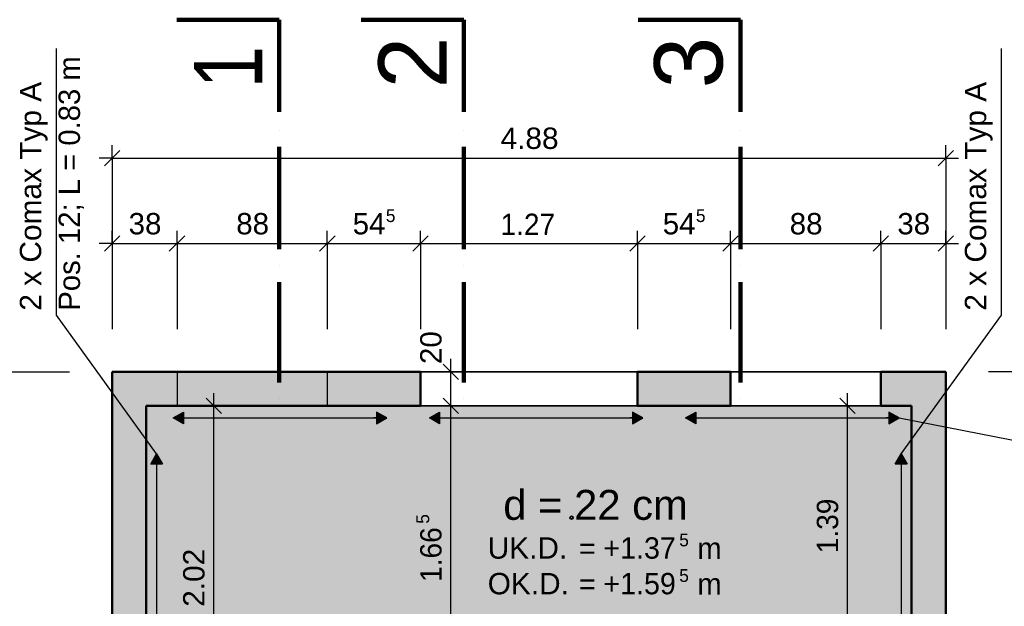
# Model space of a CAD drawing. Header units: metres. Extents: x 0.2 to 47.2, y 0.2 to 23.6.
# Tile 4 of 21: x 4.7 to 10.5, y 8.1 to 11.5. Entities that reach past the tile are written whole.
import ezdxf

# ---------------------------------------------------------------- set-up
doc = ezdxf.new("R2010")
doc.units = ezdxf.units.M
doc.linetypes.add('AUSGEZOGEN', pattern=[0])
doc.linetypes.add('STRICHLINIE_S4', pattern=[0.33, 0.25, -0.08])
for name, color, linetype, lineweight in [('XR$1$Beton geschnitten', 117, 'AUSGEZOGEN', 50), ('XR$1$Beton verdeckt vorne', 117, 'STRICHLINIE_S4', 25), ('XR$1$Decke', 117, 'AUSGEZOGEN', 35), ('XR$1$Niveaus', 7, 'AUSGEZOGEN', 25), ('XR$1$STANDARD_1', 7, 'AUSGEZOGEN', 13), ('XR$1$Stilflaeche', 7, 'AUSGEZOGEN', 25), ('XR$1$Text Decke', 7, 'AUSGEZOGEN', 25), ('XR$1$Unterzug', 117, 'AUSGEZOGEN', 35), ('XR$1$Vermassung Decke', 7, 'AUSGEZOGEN', 25), ('XR$1$Wand Beton bewehrt', 117, 'AUSGEZOGEN', 50)]:
    doc.layers.add(name, color=color, linetype=linetype, lineweight=lineweight)
doc.styles.add('ARIAL', font='arial.ttf')

# ---------------------------------------------------------------- blocks, each defined once
blk = doc.blocks.new('COMPLEXOBJECT_1')
at = {"layer": 'XR$1$Vermassung Decke', "color": 7, "linetype": 'AUSGEZOGEN', "lineweight": 35, "transparency": 33554687}
for p, q in [((5.1903, 10.1721), (5.2803, 10.2621)), ((5.5703, 10.1721), (5.6603, 10.2621)), ((6.4503, 10.1721), (6.5403, 10.2621)), ((6.9953, 10.1721), (7.0853, 10.2621)), ((8.2653, 10.1721), (8.3553, 10.2621)), ((8.8103, 10.1721), (8.9003, 10.2621)), ((9.6903, 10.1721), (9.7803, 10.2621)), ((10.0703, 10.1721), (10.1603, 10.2621))]:
    blk.add_line(p, q, dxfattribs=at)
at = {"layer": 'XR$1$Vermassung Decke', "color": 7, "linetype": 'AUSGEZOGEN', "lineweight": 25, "transparency": 33554687}
for p, q in [((5.2353, 10.2171), (5.2353, 10.2921)), ((5.6153, 10.2171), (5.6153, 10.2921)), ((6.4953, 10.2171), (6.4953, 10.2921)), ((7.0403, 10.2171), (7.0403, 10.2921)), ((8.3103, 10.2171), (8.3103, 10.2921)), ((8.8553, 10.2171), (8.8553, 10.2921)), ((9.7353, 10.2171), (9.7353, 10.2921)), ((10.1153, 10.2171), (10.1153, 10.2921)), ((5.2353, 10.2171), (5.1603, 10.2171)), ((5.2353, 10.2171), (5.2353, 10.1421)), ((5.2353, 10.2171), (5.2353, 9.7171)), ((5.2353, 10.2171), (5.6153, 10.2171)), ((5.6153, 10.2171), (5.6153, 10.1421)), ((5.6153, 10.2171), (5.6153, 9.7171)), ((5.6153, 10.2171), (6.4953, 10.2171)), ((6.4953, 10.2171), (6.4953, 10.1421)), ((6.4953, 10.2171), (6.4953, 9.7171)), ((6.4953, 10.2171), (7.0403, 10.2171)), ((7.0403, 10.2171), (7.0403, 10.1421)), ((7.0403, 10.2171), (7.0403, 9.7171)), ((7.0403, 10.2171), (8.3103, 10.2171)), ((8.3103, 10.2171), (8.3103, 10.1421)), ((8.3103, 10.2171), (8.3103, 9.7171)), ((8.3103, 10.2171), (8.8553, 10.2171)), ((8.8553, 10.2171), (8.8553, 10.1421)), ((8.8553, 10.2171), (8.8553, 9.7171)), ((8.8553, 10.2171), (9.7353, 10.2171)), ((9.7353, 10.2171), (9.7353, 10.1421)), ((9.7353, 10.2171), (9.7353, 9.7171)), ((9.7353, 10.2171), (10.1153, 10.2171)), ((10.1153, 10.2171), (10.1153, 10.1421)), ((10.1153, 10.2171), (10.1153, 9.7171)), ((10.1153, 10.2171), (10.1903, 10.2171))]:
    blk.add_line(p, q, dxfattribs=at)
at = {"layer": 'XR$1$Vermassung Decke', "color": 7, "linetype": 'AUSGEZOGEN', "lineweight": 25, "transparency": 33554687, "attachment_point": 7, "style": 'ARIAL'}
for s, insert, char_height, width in [('\\W0.99;38', (5.332, 10.2693), 0.125, 0.255737), ('\\W0.99;88', (5.962, 10.2692), 0.125, 0.255737), ('\\W0.99;54', (6.6437, 10.2692), 0.125, 0.255737), ('\\W0.97;5', (6.8379, 10.3421), 0.075, 0.093969), ('\\W0.94;1.27', (7.5094, 10.2671), 0.125, 0.39043), ('\\W0.99;54', (8.4587, 10.2692), 0.125, 0.255737), ('\\W0.97;5', (8.6529, 10.3421), 0.075, 0.093969), ('\\W0.99;88', (9.202, 10.2692), 0.125, 0.255737), ('\\W0.99;38', (9.832, 10.2693), 0.125, 0.255737)]:
    blk.add_mtext(s, dxfattribs=dict(at, insert=insert, char_height=char_height, width=width))
blk = doc.blocks.new('COMPLEXOBJECT_14')
at = {"layer": 'XR$1$Beton verdeckt vorne', "color": 7, "linetype": 'STRICHLINIE_S4', "lineweight": 25, "transparency": 33554687}
blk.add_line((5.6153, 9.4671), (5.6153, 9.2671), dxfattribs=at)
blk = doc.blocks.new('COMPLEXOBJECT_15')
at = {"layer": 'XR$1$Beton geschnitten', "color": 7, "linetype": 'AUSGEZOGEN', "lineweight": 50, "transparency": 33554687}
blk.add_line((5.5985, 9.4671), (6.4953, 9.4671), dxfattribs=at)
blk = doc.blocks.new('COMPLEXOBJECT_19')
at = {"layer": 'XR$1$Vermassung Decke', "color": 7, "linetype": 'AUSGEZOGEN', "lineweight": 25, "transparency": 33554687}
for p, q in [((5.2353, 10.7171), (5.2353, 10.7921)), ((10.1153, 10.7171), (10.1153, 10.7921)), ((5.2353, 10.7171), (5.1603, 10.7171)), ((5.2353, 10.7171), (5.2353, 10.6421)), ((5.2353, 10.7171), (5.2353, 10.2171)), ((5.2353, 10.7171), (10.1153, 10.7171)), ((10.1153, 10.7171), (10.1153, 10.6421)), ((10.1153, 10.7171), (10.1153, 10.2171)), ((10.1153, 10.7171), (10.1903, 10.7171))]:
    blk.add_line(p, q, dxfattribs=at)
at = {"layer": 'XR$1$Vermassung Decke', "color": 7, "linetype": 'AUSGEZOGEN', "lineweight": 35, "transparency": 33554687}
for p, q in [((5.1903, 10.6721), (5.2803, 10.7621)), ((10.0703, 10.6721), (10.1603, 10.7621))]:
    blk.add_line(p, q, dxfattribs=at)
at = {"layer": 'XR$1$Vermassung Decke', "color": 7, "linetype": 'AUSGEZOGEN', "lineweight": 25, "transparency": 33554687, "insert": (7.5092, 10.7692), "char_height": 0.125, "width": 0.40422, "attachment_point": 7, "style": 'ARIAL'}
blk.add_mtext('\\W1.00;4.88', dxfattribs=at)
blk = doc.blocks.new('COMPLEXOBJECT_44')
at = {"layer": 'XR$1$Vermassung Decke', "color": 7, "linetype": 'AUSGEZOGEN', "lineweight": 35, "transparency": 33554687}
for p, q in [((7.2627, 9.4221), (7.1727, 9.5121)), ((7.2627, 9.2221), (7.1727, 9.3121)), ((7.2627, 7.5571), (7.1727, 7.6471)), ((7.2627, 7.3571), (7.1727, 7.4471)), ((7.2627, 5.4271), (7.1727, 5.5171)), ((7.2627, 5.2271), (7.1727, 5.3171)), ((7.2627, 3.8071), (7.1727, 3.8971)), ((7.2627, 3.6071), (7.1727, 3.6971))]:
    blk.add_line(p, q, dxfattribs=at)
at = {"layer": 'XR$1$Vermassung Decke', "color": 7, "linetype": 'AUSGEZOGEN', "lineweight": 25, "transparency": 33554687}
for p, q in [((7.2177, 9.4671), (7.2177, 9.5421)), ((7.2177, 9.4671), (7.1427, 9.4671)), ((7.2177, 9.4671), (7.2927, 9.4671)), ((7.2177, 9.4671), (7.7177, 9.4671)), ((7.2177, 9.2671), (7.2177, 9.4671)), ((7.2177, 9.2671), (7.1427, 9.2671)), ((7.2177, 9.2671), (7.2927, 9.2671)), ((7.2177, 9.2671), (7.7177, 9.2671)), ((7.2177, 7.6021), (7.2177, 9.2671)), ((7.2177, 7.6021), (7.1427, 7.6021)), ((7.2177, 7.6021), (7.2927, 7.6021)), ((7.2177, 7.6021), (7.7177, 7.6021)), ((7.2177, 7.4021), (7.2177, 7.6021)), ((7.2177, 7.4021), (7.1427, 7.4021)), ((7.2177, 7.4021), (7.2927, 7.4021)), ((7.2177, 7.4021), (7.7177, 7.4021)), ((7.2177, 5.4721), (7.2177, 7.4021)), ((7.2177, 5.4721), (7.1427, 5.4721)), ((7.2177, 5.4721), (7.2927, 5.4721)), ((7.2177, 5.4721), (7.7177, 5.4721)), ((7.2177, 5.2721), (7.2177, 5.4721)), ((7.2177, 5.2721), (7.1427, 5.2721)), ((7.2177, 5.2721), (7.2927, 5.2721)), ((7.2177, 5.2721), (7.7177, 5.2721)), ((7.2177, 3.8521), (7.2177, 5.2721)), ((7.2177, 3.8521), (7.1427, 3.8521)), ((7.2177, 3.8521), (7.2927, 3.8521)), ((7.2177, 3.6521), (7.2177, 3.8521)), ((7.2177, 3.6521), (7.1427, 3.6521)), ((7.2177, 3.6521), (7.2927, 3.6521)), ((7.2177, 3.6521), (7.2177, 3.5771))]:
    blk.add_line(p, q, dxfattribs=at)
for points in [[(7.2177, 3.8521), (7.5296, 3.8521), (7.7177, 3.8521)], [(7.2177, 3.6521), (7.3769, 3.6521), (7.7177, 3.6521)]]:
    blk.add_lwpolyline(points, dxfattribs=at)
at = {"layer": 'XR$1$Vermassung Decke', "color": 7, "linetype": 'AUSGEZOGEN', "lineweight": 25, "transparency": 33554687, "attachment_point": 7, "rotation": 90, "style": 'ARIAL'}
for s, insert, char_height, width in [('\\W0.99;20', (7.1656, 9.5121), 0.125, 0.255737), ('\\W0.97;5', (7.0926, 8.5775), 0.075, 0.093969), ('\\W0.94;1.66', (7.1656, 8.2376), 0.125, 0.39043), ('\\W0.99;20', (7.1656, 7.1712), 0.125, 0.255737), ('\\W0.94;1.93', (7.1655, 6.0011), 0.125, 0.39043), ('\\W0.99;20', (7.1656, 5.0412), 0.125, 0.255737), ('\\W0.94;1.42', (7.1677, 4.3967), 0.125, 0.39043), ('\\W0.99;20', (7.1656, 3.4212), 0.125, 0.255737)]:
    blk.add_mtext(s, dxfattribs=dict(at, insert=insert, char_height=char_height, width=width))
blk = doc.blocks.new('COMPLEXOBJECT_55')
at = {"layer": 'XR$1$Vermassung Decke', "color": 7, "linetype": 'AUSGEZOGEN', "lineweight": 25, "transparency": 33554687}
for p, q in [((9.5396, 9.2671), (9.5396, 9.3421)), ((9.5396, 9.2671), (9.4646, 9.2671)), ((9.5396, 9.2671), (9.6146, 9.2671)), ((9.5396, 7.8758), (9.5396, 9.2671)), ((9.5396, 7.8758), (9.4646, 7.8758)), ((9.5396, 7.8758), (9.6146, 7.8758)), ((9.5396, 5.2021), (9.5396, 7.8758)), ((9.5396, 5.2021), (9.4646, 5.2021)), ((9.5396, 5.2021), (9.6146, 5.2021)), ((9.5396, 3.8521), (9.4646, 3.8521)), ((9.5396, 3.8521), (9.6146, 3.8521)), ((9.5396, 3.8521), (9.5396, 3.7771))]:
    blk.add_line(p, q, dxfattribs=at)
at = {"layer": 'XR$1$Vermassung Decke', "color": 7, "linetype": 'AUSGEZOGEN', "lineweight": 35, "transparency": 33554687}
for p, q in [((9.5846, 9.2221), (9.4946, 9.3121)), ((9.5846, 7.8308), (9.4946, 7.9208)), ((9.5846, 5.1571), (9.4946, 5.2471)), ((9.5846, 3.8071), (9.4946, 3.8971))]:
    blk.add_line(p, q, dxfattribs=at)
at = {"layer": 'XR$1$Vermassung Decke', "color": 7, "linetype": 'AUSGEZOGEN', "lineweight": 25, "transparency": 33554687}
blk.add_lwpolyline([(9.5396, 3.8521), (9.5396, 4.3746), (9.5396, 5.2021)], dxfattribs=at)
at = {"layer": 'XR$1$Vermassung Decke', "color": 7, "linetype": 'AUSGEZOGEN', "lineweight": 25, "transparency": 33554687, "attachment_point": 7, "rotation": 90, "style": 'ARIAL'}
for s, insert, char_height, width in [('\\W0.94;1.39', (9.4874, 8.4053), 0.125, 0.39043), ('\\W0.97;5', (9.4145, 6.3718), 0.075, 0.093969), ('\\W1.00;2.67', (9.4875, 6.0319), 0.125, 0.40422), ('\\W0.94;1.35', (9.4874, 4.3606), 0.125, 0.39043)]:
    blk.add_mtext(s, dxfattribs=dict(at, insert=insert, char_height=char_height, width=width))
blk = doc.blocks.new('COMPLEXOBJECT_58')
at = {"layer": 'XR$1$Vermassung Decke', "linetype": 'AUSGEZOGEN', "lineweight": 25, "transparency": 33554687}
for points in [[(5.4614, 8.9271), (5.5304, 8.9271), (5.4959, 8.9871)], [(5.4614, 7.3871), (5.4959, 7.3271), (5.5304, 7.3871)]]:
    blk.add_hatch(color=5, dxfattribs=at).paths.add_polyline_path(points)
at = {"layer": 'XR$1$Vermassung Decke', "color": 5, "linetype": 'AUSGEZOGEN', "lineweight": 25, "transparency": 33554687}
for p, q in [((5.4614, 8.9271), (5.4959, 8.9871)), ((5.4959, 8.9871), (5.4959, 7.3271)), ((5.4959, 8.9871), (5.4959, 8.9871)), ((5.4959, 8.9871), (5.4959, 8.9871)), ((5.4959, 8.9871), (5.4959, 8.9871)), ((5.4959, 8.9871), (5.5304, 8.9271)), ((5.5304, 8.9271), (5.4614, 8.9271)), ((5.4959, 8.9271), (5.4959, 8.9121)), ((5.5304, 7.3871), (5.4614, 7.3871)), ((5.4614, 7.3871), (5.4959, 7.3271)), ((5.4959, 7.3871), (5.4959, 7.4021)), ((5.4959, 7.3271), (5.5304, 7.3871)), ((5.4959, 7.3271), (5.4959, 7.3271)), ((5.4959, 7.3271), (5.4959, 7.3271)), ((5.4959, 7.3271), (5.4959, 7.3271))]:
    blk.add_line(p, q, dxfattribs=at)
blk = doc.blocks.new('COMPLEXOBJECT_59')
at = {"layer": 'XR$1$Vermassung Decke', "color": 5, "linetype": 'AUSGEZOGEN', "lineweight": 25, "transparency": 33554687, "char_height": 0.125, "attachment_point": 7, "rotation": 90, "style": 'ARIAL'}
for s, insert, width in [('\\W0.98;Pos. 12; L = 0.83 m', (5.0705, 9.8245), 1.567154), ('\\W1.00;2 x Comax Typ A', (4.858, 9.8245), 1.404244)]:
    blk.add_mtext(s, dxfattribs=dict(at, insert=insert, width=width))
blk = doc.blocks.new('COMPLEXOBJECT_60')
at = {"layer": 'XR$1$Vermassung Decke', "linetype": 'AUSGEZOGEN', "lineweight": 25, "transparency": 33554687}
blk.add_hatch(color=5, dxfattribs=at).paths.add_polyline_path([(9.8202, 8.9271), (9.8892, 8.9271), (9.8547, 8.9871)])
at = {"layer": 'XR$1$Vermassung Decke', "color": 5, "linetype": 'AUSGEZOGEN', "lineweight": 25, "transparency": 33554687}
for p, q in [((9.8202, 8.9271), (9.8547, 8.9871)), ((9.8547, 8.9871), (9.8547, 7.3271)), ((9.8547, 8.9871), (9.8547, 8.9871)), ((9.8547, 8.9871), (9.8547, 8.9871)), ((9.8547, 8.9871), (9.8547, 8.9871)), ((9.8547, 8.9871), (9.8892, 8.9271)), ((9.8892, 8.9271), (9.8202, 8.9271)), ((9.8547, 8.9271), (9.8547, 8.9121))]:
    blk.add_line(p, q, dxfattribs=at)
blk = doc.blocks.new('COMPLEXOBJECT_62')
at = {"layer": 'XR$1$Vermassung Decke', "color": 5, "linetype": 'AUSGEZOGEN', "lineweight": 25, "transparency": 33554687}
blk.add_line((9.8547, 8.9871), (10.4413, 9.7983), dxfattribs=at)
blk = doc.blocks.new('COMPLEXOBJECT_63')
at = {"layer": 'XR$1$Vermassung Decke', "color": 5, "linetype": 'AUSGEZOGEN', "lineweight": 25, "transparency": 33554687}
blk.add_line((10.4413, 9.7983), (10.4413, 11.3583), dxfattribs=at)
blk = doc.blocks.new('COMPLEXOBJECT_64')
at = {"layer": 'XR$1$Vermassung Decke', "color": 5, "linetype": 'AUSGEZOGEN', "lineweight": 25, "transparency": 33554687, "insert": (10.39, 9.8245), "char_height": 0.125, "width": 1.404244, "attachment_point": 7, "rotation": 90, "style": 'ARIAL'}
blk.add_mtext('\\W1.00;2 x Comax Typ A', dxfattribs=at)
blk = doc.blocks.new('COMPLEXOBJECT_66')
at = {"layer": 'XR$1$Vermassung Decke', "linetype": 'AUSGEZOGEN', "lineweight": 25, "transparency": 33554687}
for points in [[(5.6527, 9.1626), (5.6527, 9.2316), (5.5927, 9.1971)], [(6.7827, 9.1626), (6.8427, 9.1971), (6.7827, 9.2316)]]:
    blk.add_hatch(color=5, dxfattribs=at).paths.add_polyline_path(points)
at = {"layer": 'XR$1$Vermassung Decke', "color": 5, "linetype": 'AUSGEZOGEN', "lineweight": 25, "transparency": 33554687}
for p, q in [((5.5927, 9.1971), (5.6527, 9.2316)), ((5.6527, 9.2316), (5.6527, 9.1626)), ((6.8427, 9.1971), (6.7827, 9.2316)), ((6.7827, 9.2316), (6.7827, 9.1626)), ((5.5927, 9.1971), (6.8427, 9.1971)), ((5.5927, 9.1971), (5.5927, 9.1971)), ((5.5927, 9.1971), (5.5927, 9.1971)), ((5.5927, 9.1971), (5.5927, 9.1971)), ((5.6527, 9.1626), (5.5927, 9.1971)), ((5.6527, 9.1971), (5.6677, 9.1971)), ((6.7827, 9.1971), (6.7677, 9.1971)), ((6.7827, 9.1626), (6.8427, 9.1971)), ((6.8427, 9.1971), (6.8427, 9.1971)), ((6.8427, 9.1971), (6.8427, 9.1971)), ((6.8427, 9.1971), (6.8427, 9.1971))]:
    blk.add_line(p, q, dxfattribs=at)
blk = doc.blocks.new('COMPLEXOBJECT_67')
at = {"layer": 'XR$1$Vermassung Decke', "linetype": 'AUSGEZOGEN', "lineweight": 25, "transparency": 33554687}
for points in [[(7.1527, 9.1626), (7.1527, 9.2316), (7.0927, 9.1971)], [(8.2827, 9.1626), (8.3427, 9.1971), (8.2827, 9.2316)]]:
    blk.add_hatch(color=5, dxfattribs=at).paths.add_polyline_path(points)
at = {"layer": 'XR$1$Vermassung Decke', "color": 5, "linetype": 'AUSGEZOGEN', "lineweight": 25, "transparency": 33554687}
for p, q in [((7.0927, 9.1971), (7.1527, 9.2316)), ((7.1527, 9.2316), (7.1527, 9.1626)), ((8.3427, 9.1971), (8.2827, 9.2316)), ((8.2827, 9.2316), (8.2827, 9.1626)), ((7.0927, 9.1971), (8.3427, 9.1971)), ((7.0927, 9.1971), (7.0927, 9.1971)), ((7.0927, 9.1971), (7.0927, 9.1971)), ((7.0927, 9.1971), (7.0927, 9.1971)), ((7.1527, 9.1626), (7.0927, 9.1971)), ((7.1527, 9.1971), (7.1677, 9.1971)), ((8.2827, 9.1971), (8.2677, 9.1971)), ((8.2827, 9.1626), (8.3427, 9.1971)), ((8.3427, 9.1971), (8.3427, 9.1971)), ((8.3427, 9.1971), (8.3427, 9.1971)), ((8.3427, 9.1971), (8.3427, 9.1971))]:
    blk.add_line(p, q, dxfattribs=at)
blk = doc.blocks.new('COMPLEXOBJECT_69')
at = {"layer": 'XR$1$Vermassung Decke', "linetype": 'AUSGEZOGEN', "lineweight": 25, "transparency": 33554687}
for points in [[(8.6527, 9.1626), (8.6527, 9.2316), (8.5927, 9.1971)], [(9.7827, 9.1626), (9.8427, 9.1971), (9.7827, 9.2316)]]:
    blk.add_hatch(color=5, dxfattribs=at).paths.add_polyline_path(points)
at = {"layer": 'XR$1$Vermassung Decke', "color": 5, "linetype": 'AUSGEZOGEN', "lineweight": 25, "transparency": 33554687}
for p, q in [((8.5927, 9.1971), (8.6527, 9.2316)), ((8.6527, 9.2316), (8.6527, 9.1626)), ((9.8427, 9.1971), (9.7827, 9.2316)), ((9.7827, 9.2316), (9.7827, 9.1626)), ((8.5927, 9.1971), (9.8427, 9.1971)), ((8.5927, 9.1971), (8.5927, 9.1971)), ((8.5927, 9.1971), (8.5927, 9.1971)), ((8.5927, 9.1971), (8.5927, 9.1971)), ((8.6527, 9.1626), (8.5927, 9.1971)), ((8.6527, 9.1971), (8.6677, 9.1971)), ((9.7827, 9.1971), (9.7677, 9.1971)), ((9.7827, 9.1626), (9.8427, 9.1971)), ((9.8427, 9.1971), (9.8427, 9.1971)), ((9.8427, 9.1971), (9.8427, 9.1971)), ((9.8427, 9.1971), (9.8427, 9.1971))]:
    blk.add_line(p, q, dxfattribs=at)
blk = doc.blocks.new('COMPLEXOBJECT_78')
at = {"layer": 'XR$1$Text Decke', "color": 7, "linetype": 'AUSGEZOGEN', "lineweight": 100, "transparency": 33554687}
blk.add_line((6.2143, 10.8794), (6.2143, 10.8794), dxfattribs=at)
blk = doc.blocks.new('COMPLEXOBJECT_82')
at = {"layer": 'XR$1$Text Decke', "color": 7, "linetype": 'AUSGEZOGEN', "lineweight": 100, "transparency": 33554687}
blk.add_line((7.2943, 10.8794), (7.2943, 10.8794), dxfattribs=at)
blk = doc.blocks.new('COMPLEXOBJECT_83')
at = {"layer": 'XR$1$Text Decke', "color": 7, "linetype": 'AUSGEZOGEN', "lineweight": 100, "transparency": 33554687}
blk.add_line((7.2943, 10.0877), (7.2943, 10.0877), dxfattribs=at)
blk = doc.blocks.new('COMPLEXOBJECT_84')
at = {"layer": 'XR$1$Text Decke', "color": 7, "linetype": 'AUSGEZOGEN', "lineweight": 100, "transparency": 33554687}
blk.add_line((7.2943, 10.0877), (7.2943, 10.0877), dxfattribs=at)
blk = doc.blocks.new('COMPLEXOBJECT_85')
at = {"layer": 'XR$1$Text Decke', "color": 7, "linetype": 'AUSGEZOGEN', "lineweight": 100, "transparency": 33554687}
blk.add_line((7.2943, 11.5271), (6.6943, 11.5271), dxfattribs=at)
blk = doc.blocks.new('COMPLEXOBJECT_86')
at = {"layer": 'XR$1$Text Decke', "color": 7, "linetype": 'AUSGEZOGEN', "lineweight": 100, "transparency": 33554687}
blk.add_line((7.2943, 10.1837), (7.2943, 10.7834), dxfattribs=at)
blk = doc.blocks.new('COMPLEXOBJECT_90')
at = {"layer": 'XR$1$STANDARD_1', "color": 7, "linetype": 'AUSGEZOGEN', "lineweight": 35, "transparency": 33554687}
for p, q in [((7.0403, 9.4671), (7.0403, 9.4671)), ((8.3103, 9.4671), (8.3103, 9.4671)), ((7.0403, 9.2671), (7.0403, 9.2671)), ((8.3103, 9.2671), (8.3103, 9.2671))]:
    blk.add_line(p, q, dxfattribs=at)
blk = doc.blocks.new('COMPLEXOBJECT_120')
at = {"layer": 'XR$1$STANDARD_1', "color": 7, "linetype": 'AUSGEZOGEN', "lineweight": 35, "transparency": 33554687}
for p, q in [((8.8553, 9.4671), (8.8553, 9.4671)), ((9.7353, 9.4671), (9.7353, 9.4671)), ((8.8553, 9.2671), (8.8553, 9.2671)), ((9.7353, 9.2671), (9.7353, 9.2671))]:
    blk.add_line(p, q, dxfattribs=at)
blk = doc.blocks.new('COMPLEXOBJECT_147')
at = {"layer": 'XR$1$Vermassung Decke', "color": 7, "linetype": 'AUSGEZOGEN', "lineweight": 35, "transparency": 33554687}
for p, q in [((4.5303, 9.4221), (4.4403, 9.5121)), ((4.5303, 5.3654), (4.4403, 5.4554)), ((4.5303, 3.6071), (4.4403, 3.6971))]:
    blk.add_line(p, q, dxfattribs=at)
at = {"layer": 'XR$1$Vermassung Decke', "color": 7, "linetype": 'AUSGEZOGEN', "lineweight": 25, "transparency": 33554687}
for p, q in [((4.4853, 9.4671), (4.4853, 9.5421)), ((4.4853, 9.4671), (4.4103, 9.4671)), ((4.4853, 9.4671), (4.5603, 9.4671)), ((4.4853, 9.4671), (4.9853, 9.4671)), ((4.4853, 5.4104), (4.4853, 9.4671)), ((4.4853, 5.4104), (4.4103, 5.4104)), ((4.4853, 5.4104), (4.5603, 5.4104)), ((4.4853, 5.4104), (4.9853, 5.4104)), ((4.4853, 3.6521), (4.4103, 3.6521)), ((4.4853, 3.6521), (4.5603, 3.6521)), ((4.4853, 3.6521), (4.9853, 3.6521)), ((4.4853, 3.6521), (4.4853, 3.5771))]:
    blk.add_line(p, q, dxfattribs=at)
blk.add_lwpolyline([(4.4853, 3.6521), (4.4853, 4.3403), (4.4853, 5.4104)], dxfattribs=at)
at = {"layer": 'XR$1$Vermassung Decke', "color": 7, "linetype": 'AUSGEZOGEN', "lineweight": 25, "transparency": 33554687, "attachment_point": 7, "rotation": 90, "style": 'ARIAL'}
for s, insert, char_height, width in [('\\W0.97;5', (4.3603, 7.5816), 0.075, 0.093969), ('\\W1.00;4.05', (4.4332, 7.2418), 0.125, 0.40422), ('\\W0.94;1.76', (4.4332, 4.3653), 0.125, 0.39043)]:
    blk.add_mtext(s, dxfattribs=dict(at, insert=insert, char_height=char_height, width=width))
blk = doc.blocks.new('COMPLEXOBJECT_152')
at = {"layer": 'XR$1$Vermassung Decke', "color": 7, "linetype": 'AUSGEZOGEN', "lineweight": 35, "transparency": 33554687}
for p, q in [((10.9103, 9.4221), (10.8203, 9.5121)), ((10.9103, 5.1571), (10.8203, 5.2471)), ((10.9103, 3.6071), (10.8203, 3.6971))]:
    blk.add_line(p, q, dxfattribs=at)
at = {"layer": 'XR$1$Vermassung Decke', "color": 7, "linetype": 'AUSGEZOGEN', "lineweight": 25, "transparency": 33554687}
for p, q in [((10.8653, 9.4671), (10.8653, 9.5421)), ((10.8653, 9.4671), (10.3653, 9.4671)), ((10.8653, 9.4671), (10.7903, 9.4671)), ((10.8653, 9.4671), (10.9403, 9.4671)), ((10.8653, 5.2021), (10.8653, 9.4671)), ((10.8653, 5.2021), (10.7903, 5.2021)), ((10.8653, 5.2021), (10.9403, 5.2021)), ((10.8653, 3.6521), (10.3653, 3.6521)), ((10.8653, 3.6521), (10.7903, 3.6521)), ((10.8653, 3.6521), (10.9403, 3.6521)), ((10.8653, 3.6521), (10.8653, 3.5771))]:
    blk.add_line(p, q, dxfattribs=at)
for points in [[(10.8653, 5.2021), (10.8316, 5.2021), (10.3653, 5.2021)], [(10.8653, 3.6521), (10.8653, 4.3043), (10.8653, 5.2021)]]:
    blk.add_lwpolyline(points, dxfattribs=at)
at = {"layer": 'XR$1$Vermassung Decke', "color": 7, "linetype": 'AUSGEZOGEN', "lineweight": 25, "transparency": 33554687, "attachment_point": 7, "rotation": 90, "style": 'ARIAL'}
for s, insert, char_height, width in [('\\W0.97;5', (10.7403, 7.4775), 0.075, 0.093969), ('\\W1.00;4.26', (10.8132, 7.1376), 0.125, 0.40422), ('\\W0.94;1.55', (10.8132, 4.2606), 0.125, 0.39043)]:
    blk.add_mtext(s, dxfattribs=dict(at, insert=insert, char_height=char_height, width=width))
blk = doc.blocks.new('COMPLEXOBJECT_162')
at = {"layer": 'XR$1$Vermassung Decke', "color": 7, "linetype": 'AUSGEZOGEN', "lineweight": 25, "transparency": 33554687}
for radius in [0.01, 0.008]:
    blk.add_circle((7.9252, 8.6133), radius, dxfattribs=at)
blk = doc.blocks.new('COMPLEXOBJECT_163')
at = {"layer": 'XR$1$Vermassung Decke', "color": 7, "linetype": 'AUSGEZOGEN', "lineweight": 25, "transparency": 33554687}
for radius in [0.01, 0.008]:
    blk.add_circle((7.9252, 8.6133), radius, dxfattribs=at)
blk = doc.blocks.new('COMPLEXOBJECT_171')
at = {"layer": 'XR$1$Vermassung Decke', "color": 7, "linetype": 'AUSGEZOGEN', "lineweight": 25, "transparency": 33554687, "attachment_point": 7, "style": 'ARIAL'}
for s, insert, char_height, width in [('\\W1.00;UK.D.', (7.4341, 8.3717), 0.125, 0.529089), ('\\W0.96; +1.37', (8.0648, 8.3717), 0.125, 0.541897), ('\\W0.97;5', (8.5552, 8.4446), 0.075, 0.093969), ('\\W0.96;=', (7.9678, 8.3717), 0.125, 0.160308), ('\\W0.98; m', (8.6135, 8.3717), 0.125, 0.253055)]:
    blk.add_mtext(s, dxfattribs=dict(at, insert=insert, char_height=char_height, width=width))
blk = doc.blocks.new('COMPLEXOBJECT_172')
at = {"layer": 'XR$1$Vermassung Decke', "color": 7, "linetype": 'AUSGEZOGEN', "lineweight": 25, "transparency": 33554687, "attachment_point": 7, "style": 'ARIAL'}
for s, insert, char_height, width in [('\\W0.97;5', (8.5552, 8.2362), 0.075, 0.093969), ('\\W1.00;OK.D.', (7.4341, 8.1633), 0.125, 0.537238), ('\\W0.96;=', (7.9678, 8.1633), 0.125, 0.160308), ('\\W0.96; +1.59', (8.0648, 8.1633), 0.125, 0.541897), ('\\W0.98; m', (8.6135, 8.1633), 0.125, 0.253055)]:
    blk.add_mtext(s, dxfattribs=dict(at, insert=insert, char_height=char_height, width=width))
blk = doc.blocks.new('COMPLEXOBJECT_176')
at = {"layer": 'XR$1$Vermassung Decke', "color": 7, "linetype": 'AUSGEZOGEN', "lineweight": 25, "transparency": 33554687}
for p, q in [((5.8302, 9.2671), (5.8302, 9.3421)), ((5.8302, 9.2671), (5.7552, 9.2671)), ((5.8302, 9.2671), (5.9052, 9.2671)), ((5.8302, 7.247), (5.8302, 9.2671)), ((5.8302, 7.247), (5.7552, 7.247)), ((5.8302, 7.247), (5.9052, 7.247)), ((5.8302, 5.4104), (5.8302, 7.247)), ((5.8302, 5.4104), (5.7552, 5.4104)), ((5.8302, 5.4104), (5.9052, 5.4104)), ((5.8302, 3.8521), (5.7552, 3.8521)), ((5.8302, 3.8521), (5.9052, 3.8521)), ((5.8302, 3.8521), (5.8302, 3.7771))]:
    blk.add_line(p, q, dxfattribs=at)
at = {"layer": 'XR$1$Vermassung Decke', "color": 7, "linetype": 'AUSGEZOGEN', "lineweight": 35, "transparency": 33554687}
for p, q in [((5.8752, 9.2221), (5.7852, 9.3121)), ((5.8752, 7.202), (5.7852, 7.292)), ((5.8752, 5.3654), (5.7852, 5.4554)), ((5.8752, 3.8071), (5.7852, 3.8971))]:
    blk.add_line(p, q, dxfattribs=at)
at = {"layer": 'XR$1$Vermassung Decke', "color": 7, "linetype": 'AUSGEZOGEN', "lineweight": 25, "transparency": 33554687}
blk.add_lwpolyline([(5.8302, 3.8521), (5.8302, 4.4457), (5.8302, 5.4104)], dxfattribs=at)
at = {"layer": 'XR$1$Vermassung Decke', "color": 7, "linetype": 'AUSGEZOGEN', "lineweight": 25, "transparency": 33554687, "attachment_point": 7, "rotation": 90, "style": 'ARIAL'}
for s, insert, char_height, width in [('\\W1.00;2.02', (5.778, 8.0917), 0.125, 0.40422), ('\\W0.97;5', (5.705, 6.0742), 0.075, 0.093969), ('\\W0.94;1.83', (5.7779, 5.7343), 0.125, 0.39043), ('\\W0.94;1.56', (5.778, 4.4653), 0.125, 0.39043)]:
    blk.add_mtext(s, dxfattribs=dict(at, insert=insert, char_height=char_height, width=width))
blk = doc.blocks.new('COMPLEXOBJECT_209')
at = {"layer": 'XR$1$Wand Beton bewehrt', "color": 7, "linetype": 'AUSGEZOGEN', "lineweight": 50, "transparency": 33554687}
blk.add_line((10.1153, 5.2021), (10.1153, 9.2671), dxfattribs=at)
blk = doc.blocks.new('COMPLEXOBJECT_210')
at = {"layer": 'XR$1$Wand Beton bewehrt', "color": 7, "linetype": 'AUSGEZOGEN', "lineweight": 50, "transparency": 33554687}
blk.add_line((9.9153, 9.2671), (9.9153, 5.2021), dxfattribs=at)
blk = doc.blocks.new('COMPLEXOBJECT_211')
at = {"layer": 'XR$1$Wand Beton bewehrt', "linetype": 'AUSGEZOGEN', "lineweight": 50, "transparency": 33554687}
blk.add_hatch(color=91, dxfattribs=at).paths.add_polyline_path([(10.1153, 5.2021), (10.1153, 9.2671), (9.9153, 9.2671), (9.9153, 5.2021)])
blk = doc.blocks.new('COMPLEXOBJECT_306')
at = {"layer": 'XR$1$Beton verdeckt vorne', "color": 7, "linetype": 'STRICHLINIE_S4', "lineweight": 25, "transparency": 33554687}
blk.add_line((6.4953, 9.4671), (6.4953, 9.2671), dxfattribs=at)

msp = doc.modelspace()

# ---------------------------------------------------------------- hatches: boundary and pattern name
at = {"layer": 'XR$1$Niveaus', "linetype": 'AUSGEZOGEN', "lineweight": 25, "transparency": 33554687}
msp.add_hatch(color=51, dxfattribs=at).paths.add_polyline_path([(5.4353, 7.247), (6.6753, 7.247), (6.6753, 7.6021), (8.6753, 7.6021), (8.6753, 7.8758), (9.9153, 7.8758), (9.9153, 9.2671), (5.4353, 9.2671)])
at = {"layer": 'XR$1$Stilflaeche', "linetype": 'AUSGEZOGEN', "lineweight": 25, "transparency": 33554687}
msp.add_hatch(color=91, dxfattribs=at).paths.add_polyline_path([(6.4953, 9.4671), (5.6153, 9.4671), (5.6153, 9.2671), (6.4953, 9.2671)])
at = {"layer": 'XR$1$Wand Beton bewehrt', "linetype": 'AUSGEZOGEN', "lineweight": 50, "transparency": 33554687}
for points in [[(5.2353, 9.2671), (7.0403, 9.2671), (7.0403, 9.4671), (5.2353, 9.4671)], [(8.3103, 9.4671), (8.3103, 9.2671), (8.8553, 9.2671), (8.8553, 9.4671)], [(10.1153, 9.2671), (10.1153, 9.4671), (9.7353, 9.4671), (9.7353, 9.2671)], [(5.2353, 9.2671), (5.2353, 5.4104), (5.4353, 5.4104), (5.4353, 9.2671)]]:
    msp.add_hatch(color=91, dxfattribs=at).paths.add_polyline_path(points)

# ---------------------------------------------------------------- linework, layer by layer
at = {"layer": 'XR$1$Decke', "color": 7, "linetype": 'AUSGEZOGEN', "lineweight": 35, "transparency": 33554687}
for p, q in [((9.9153, 9.2671), (5.4353, 9.2671)), ((5.4353, 9.2671), (5.4353, 7.247)), ((9.9153, 7.8758), (9.9153, 9.2671))]:
    msp.add_line(p, q, dxfattribs=at)
at = {"layer": 'XR$1$Text Decke', "color": 7, "linetype": 'AUSGEZOGEN', "lineweight": 100, "transparency": 33554687}
for p, q in [((6.2143, 11.5271), (5.6143, 11.5271)), ((6.2143, 10.9873), (6.2143, 11.5271)), ((7.2943, 10.9873), (7.2943, 11.5271)), ((8.9143, 11.5271), (8.3143, 11.5271)), ((8.9143, 10.9873), (8.9143, 11.5271)), ((6.2143, 10.8794), (6.2143, 10.8794)), ((6.2143, 10.8794), (6.2143, 10.8794)), ((7.2943, 10.8794), (7.2943, 10.8794)), ((7.2943, 10.8794), (7.2943, 10.8794)), ((8.9143, 10.8794), (8.9143, 10.8794)), ((8.9143, 10.8794), (8.9143, 10.8794)), ((8.9143, 10.8794), (8.9143, 10.8794)), ((6.2143, 10.1837), (6.2143, 10.7834)), ((8.9143, 10.1837), (8.9143, 10.7834)), ((6.2143, 10.0877), (6.2143, 10.0877)), ((6.2143, 10.0877), (6.2143, 10.0877)), ((6.2143, 10.0877), (6.2143, 10.0877)), ((7.2943, 10.0877), (7.2943, 10.0877)), ((8.9143, 10.0877), (8.9143, 10.0877)), ((8.9143, 10.0877), (8.9143, 10.0877)), ((8.9143, 10.0877), (8.9143, 10.0877)), ((6.2143, 9.404), (6.2143, 9.9917)), ((7.2943, 9.404), (7.2943, 9.9917)), ((8.9143, 9.404), (8.9143, 9.9917)), ((6.2143, 9.308), (6.2143, 9.308)), ((6.2143, 9.308), (6.2143, 9.308)), ((6.2143, 9.308), (6.2143, 9.308)), ((7.2943, 9.308), (7.2943, 9.308)), ((7.2943, 9.308), (7.2943, 9.308)), ((7.2943, 9.308), (7.2943, 9.308)), ((8.9143, 9.308), (8.9143, 9.308)), ((8.9143, 9.308), (8.9143, 9.308)), ((8.9143, 9.308), (8.9143, 9.308))]:
    msp.add_line(p, q, dxfattribs=at)
at = {"layer": 'XR$1$Unterzug', "color": 7, "linetype": 'AUSGEZOGEN', "lineweight": 35, "transparency": 33554687}
for p, q in [((8.3103, 9.4671), (7.0403, 9.4671)), ((9.7353, 9.4671), (8.8553, 9.4671)), ((7.0403, 9.2671), (8.3103, 9.2671)), ((8.8553, 9.2671), (9.7353, 9.2671))]:
    msp.add_line(p, q, dxfattribs=at)
at = {"layer": 'XR$1$Vermassung Decke', "color": 5, "linetype": 'AUSGEZOGEN', "lineweight": 25, "transparency": 33554687}
for p, q in [((4.9094, 9.7983), (4.9094, 11.3583)), ((5.4959, 8.9871), (4.9094, 9.7983)), ((9.8427, 9.1971), (11.4515, 8.8807))]:
    msp.add_line(p, q, dxfattribs=at)
at = {"layer": 'XR$1$Wand Beton bewehrt', "color": 7, "linetype": 'AUSGEZOGEN', "lineweight": 50, "transparency": 33554687}
for p, q in [((7.0403, 9.4671), (5.2353, 9.4671)), ((5.2353, 9.4671), (5.2353, 9.2671)), ((7.0403, 9.4671), (7.0403, 9.2671)), ((8.3103, 9.2671), (8.3103, 9.4671)), ((8.8553, 9.4671), (8.3103, 9.4671)), ((8.8553, 9.4671), (8.8553, 9.2671)), ((9.7353, 9.2671), (9.7353, 9.4671)), ((10.1153, 9.4671), (9.7353, 9.4671)), ((10.1153, 9.2671), (10.1153, 9.4671)), ((5.2353, 9.2671), (5.2353, 5.4104)), ((5.4353, 9.2671), (7.0403, 9.2671)), ((5.4353, 5.4104), (5.4353, 9.2671)), ((8.3103, 9.2671), (8.8553, 9.2671)), ((9.7353, 9.2671), (9.9153, 9.2671))]:
    msp.add_line(p, q, dxfattribs=at)

# ---------------------------------------------------------------- block references
at = {"layer": 'XR$1$Beton geschnitten', "color": 7, "linetype": 'AUSGEZOGEN', "lineweight": 50, "transparency": 33554687}
msp.add_blockref('COMPLEXOBJECT_15', (0, 0), dxfattribs=at)
at = {"layer": 'XR$1$Beton verdeckt vorne', "color": 7, "linetype": 'STRICHLINIE_S4', "lineweight": 25, "transparency": 33554687}
for name in ['COMPLEXOBJECT_14', 'COMPLEXOBJECT_306']:
    msp.add_blockref(name, (0, 0), dxfattribs=at)
at = {"layer": 'XR$1$STANDARD_1', "color": 7, "linetype": 'AUSGEZOGEN', "lineweight": 35, "transparency": 33554687}
for name in ['COMPLEXOBJECT_90', 'COMPLEXOBJECT_120']:
    msp.add_blockref(name, (0, 0), dxfattribs=at)
at = {"layer": 'XR$1$Text Decke', "color": 7, "linetype": 'AUSGEZOGEN', "lineweight": 100, "transparency": 33554687}
for name in ['COMPLEXOBJECT_82', 'COMPLEXOBJECT_83', 'COMPLEXOBJECT_84', 'COMPLEXOBJECT_78', 'COMPLEXOBJECT_85', 'COMPLEXOBJECT_86']:
    msp.add_blockref(name, (0, 0), dxfattribs=at)
at = {"layer": 'XR$1$Vermassung Decke', "color": 7, "linetype": 'AUSGEZOGEN', "lineweight": 35, "transparency": 33554687}
for name in ['COMPLEXOBJECT_1', 'COMPLEXOBJECT_19', 'COMPLEXOBJECT_44', 'COMPLEXOBJECT_147', 'COMPLEXOBJECT_152', 'COMPLEXOBJECT_176', 'COMPLEXOBJECT_55']:
    msp.add_blockref(name, (0, 0), dxfattribs=at)
at = {"layer": 'XR$1$Vermassung Decke', "color": 5, "linetype": 'AUSGEZOGEN', "lineweight": 25, "transparency": 33554687}
for name in ['COMPLEXOBJECT_63', 'COMPLEXOBJECT_59', 'COMPLEXOBJECT_64', 'COMPLEXOBJECT_62', 'COMPLEXOBJECT_66', 'COMPLEXOBJECT_67', 'COMPLEXOBJECT_69', 'COMPLEXOBJECT_58', 'COMPLEXOBJECT_60']:
    msp.add_blockref(name, (0, 0), dxfattribs=at)
at = {"layer": 'XR$1$Vermassung Decke', "color": 7, "linetype": 'AUSGEZOGEN', "lineweight": 25, "transparency": 33554687}
for name in ['COMPLEXOBJECT_162', 'COMPLEXOBJECT_163', 'COMPLEXOBJECT_171', 'COMPLEXOBJECT_172']:
    msp.add_blockref(name, (0, 0), dxfattribs=at)
at = {"layer": 'XR$1$Wand Beton bewehrt', "color": 7, "linetype": 'AUSGEZOGEN', "lineweight": 50, "transparency": 33554687}
for name in ['COMPLEXOBJECT_211', 'COMPLEXOBJECT_210', 'COMPLEXOBJECT_209']:
    msp.add_blockref(name, (0, 0), dxfattribs=at)

# ---------------------------------------------------------------- texts
at = {"layer": 'XR$1$Text Decke', "color": 7, "linetype": 'AUSGEZOGEN', "lineweight": 100, "transparency": 33554687, "char_height": 0.4, "attachment_point": 7, "rotation": 90, "style": 'ARIAL'}
for s, insert, width in [('\\W0.97;2', (7.1943, 11.1254), 0.501167), ('\\W0.97;3', (8.8143, 11.1254), 0.501167), ('\\W0.80;1', (6.1143, 11.1254), 0.439504)]:
    msp.add_mtext(s, dxfattribs=dict(at, insert=insert, width=width))
at = {"layer": 'XR$1$Vermassung Decke', "color": 7, "linetype": 'AUSGEZOGEN', "lineweight": 25, "transparency": 33554687, "insert": (7.5254, 8.5983), "char_height": 0.175, "width": 1.169588, "attachment_point": 7, "style": 'ARIAL'}
msp.add_mtext('\\W1.00;d = 22 cm', dxfattribs=at)

doc.saveas('drawing.dxf')
